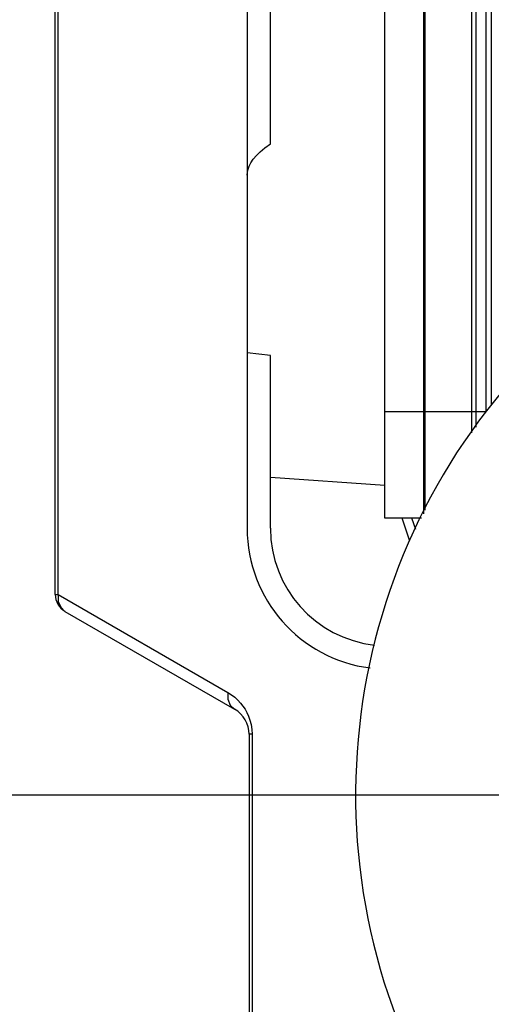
# Model space of a CAD drawing. Header units: millimetres. Extents: x 26456 to 27930, y -18123 to -17119.
# Tile 68 of 96: x 27055 to 27079, y -17361 to -17310. Entities that reach past the tile are written whole.
import ezdxf

# ---------------------------------------------------------------- set-up
doc = ezdxf.new("R2010")
doc.units = ezdxf.units.MM
doc.linetypes.add('ACAD_ISO02W100', pattern=[15, 12, -3])
for name, color, linetype in [('HG1-Y31201-Y31202SOLIDLINE', 7, 'Continuous'), ('LJ-Y31201-29SOLIDLINE', 7, 'Continuous'), ('Y31201-Y31202-PP-48_2SOLIDLINE', 7, 'Continuous'), ('Y31201-Y31202-PP-49_2SOLIDLINE', 7, 'Continuous'), ('图层2', 7, 'ACAD_ISO02W100')]:
    doc.layers.add(name, color=color, linetype=linetype)
doc.styles.add('STYLE1', font='txt.shx')
doc.dimstyles.new('11', dxfattribs={"dimtxt": 7, "dimasz": 6, "dimexe": 1.25, "dimexo": 0.625, "dimgap": 2, "dimtad": 1, "dimtxsty": 'STYLE1', "dimcen": 2.5, "dimclrd": 3, "dimclre": 3, "dimclrt": 3, "dimadec": 0, "dimazin": 0, "dimtfac": 1, "dimtmove": 0, "dimatfit": 3, "dimfxl": 1, "dimarcsym": 0})

# ---------------------------------------------------------------- blocks, each defined once
blk = doc.blocks.new('*D5')
at = {"layer": 'Defpoints', "color": 0, "linetype": 'ByBlock', "transparency": 16777216}
for p in [(27088.709, -17205.098), (27020.406, -17350.098), (27108.709, -17350.098)]:
    blk.add_point(p, dxfattribs=at)
at = {"layer": '图层2', "color": 3, "linetype": 'ByBlock', "lineweight": -2, "transparency": 16777216}
for p, q in [((27087.459, -17205.098), (27017.906, -17205.098)), ((27020.406, -17217.098), (27020.406, -17338.098)), ((27107.459, -17350.098), (27017.906, -17350.098)), ((27020.406, -17350.098), (27020.406, -17542.765))]:
    blk.add_line(p, q, dxfattribs=at)
at = {"layer": '图层2', "color": 3, "linetype": 'ByBlock', "transparency": 16777216}
for points in [[(27018.406, -17217.098), (27022.406, -17217.098), (27020.406, -17205.098)], [(27018.406, -17338.098), (27022.406, -17338.098), (27020.406, -17350.098)]]:
    blk.add_solid(points, dxfattribs=at)
at = {"layer": '图层2', "color": 3, "linetype": 'ByBlock', "transparency": 16777216, "insert": (27008.239, -17452.432), "char_height": 14, "attachment_point": 5, "rotation": 90, "style": 'STYLE1'}
blk.add_mtext('145mm [5,709in]', dxfattribs=at)

msp = doc.modelspace()

# ---------------------------------------------------------------- linework, layer by layer
at = {"layer": 'HG1-Y31201-Y31202SOLIDLINE', "color": 7}
for p, q in [((27056.409, -17339.747), (27056.409, -17278.146)), ((27056.561, -17339.747), (27056.561, -17278.146)), ((27078.909, -17284.723), (27078.909, -17329.97)), ((27075.007, -17336.39), (27074.806, -17335.798)), ((27056.409, -17339.747), (27056.561, -17339.747)), ((27056.561, -17339.747), (27056.564, -17340.1)), ((27056.561, -17339.747), (27065.311, -17344.799)), ((27056.909, -17340.614), (27065.659, -17345.665)), ((27065.311, -17344.799), (27065.5, -17344.92)), ((27066.409, -17346.964), (27066.409, -17384.142)), ((27066.561, -17346.964), (27066.409, -17346.964)), ((27066.561, -17346.964), (27066.561, -17384.098))]:
    msp.add_line(p, q, dxfattribs=at)
for points in [[(27074.713, -17336.979), (27074.692, -17336.932), (27074.316, -17335.798)], [(27056.564, -17340.1), (27056.686, -17340.403), (27056.909, -17340.614)], [(27065.311, -17344.799), (27065.314, -17345.152), (27065.436, -17345.455), (27065.659, -17345.665)], [(27065.5, -17344.92), (27065.673, -17345.053), (27065.83, -17345.197), (27065.969, -17345.349), (27066.093, -17345.508), (27066.201, -17345.671), (27066.294, -17345.839), (27066.377, -17346.021), (27066.452, -17346.231)], [(27066.452, -17346.231), (27066.51, -17346.462), (27066.548, -17346.708), (27066.561, -17346.964)]]:
    msp.add_lwpolyline(points, dxfattribs=at)
for centre, radius, start, end in [((27057.409, -17339.747), 1, 180, 240), ((27064.909, -17346.964), 1.5, 0, 60)]:
    msp.add_arc(centre, radius, start, end, dxfattribs=at)
at = {"layer": 'LJ-Y31201-29SOLIDLINE', "color": 7}
msp.add_arc((27104.409, -17350.098), 32.5, 128.0293, 278.5837, dxfattribs=at)
at = {"layer": 'Y31201-Y31202-PP-48_2SOLIDLINE', "color": 7}
for p, q in [((27078.641, -17330.298), (27078.641, -17294.81)), ((27077.909, -17331.397), (27077.909, -17295.24)), ((27078.103, -17295.006), (27078.103, -17331.111)), ((27075.504, -17335.397), (27075.504, -17299.78)), ((27075.409, -17299.998), (27075.409, -17335.585)), ((27066.309, -17302.598), (27066.309, -17336.325)), ((27067.509, -17316.478), (27067.509, -17302.598)), ((27067.509, -17327.406), (27066.309, -17327.264)), ((27067.509, -17336.325), (27067.509, -17327.406)), ((27075.409, -17330.298), (27078.641, -17330.298)), ((27067.509, -17333.683), (27073.409, -17334.098))]:
    msp.add_line(p, q, dxfattribs=at)
msp.add_lwpolyline([(27066.309, -17318.098), (27066.32, -17317.944), (27066.354, -17317.786), (27066.413, -17317.622), (27066.502, -17317.449), (27066.626, -17317.267), (27066.787, -17317.076), (27066.987, -17316.881), (27067.227, -17316.681), (27067.509, -17316.478)], dxfattribs=at)
for radius, end in [(7.273, 262.6394), (6.073, 263.4346)]:
    msp.add_arc((27073.583, -17336.325), radius, 180, end, dxfattribs=at)
at = {"layer": 'Y31201-Y31202-PP-49_2SOLIDLINE', "color": 7}
for p, q in [((27073.409, -17335.798), (27073.409, -17300.398)), ((27073.409, -17330.298), (27075.409, -17330.298)), ((27075.303, -17335.798), (27073.409, -17335.798))]:
    msp.add_line(p, q, dxfattribs=at)

# ---------------------------------------------------------------- dimensions: what is measured, and where the dimension line sits
at = {"layer": '图层2', "color": 3, "linetype": 'ByBlock'}
dim = msp.add_linear_dim(base=(27020.406, -17350.098), p1=(27088.709, -17205.098), p2=(27108.709, -17350.098), angle=90, dimstyle='11', override={"dimscale": 2, "dimdec": 1, "dimpost": 'mm'}, dxfattribs=at)
dim.commit()
dim.dimension.update_dxf_attribs({"geometry": '*D5', "text_midpoint": (27020.406, -17452.432), "dimtype": 160})

doc.saveas('drawing.dxf')
